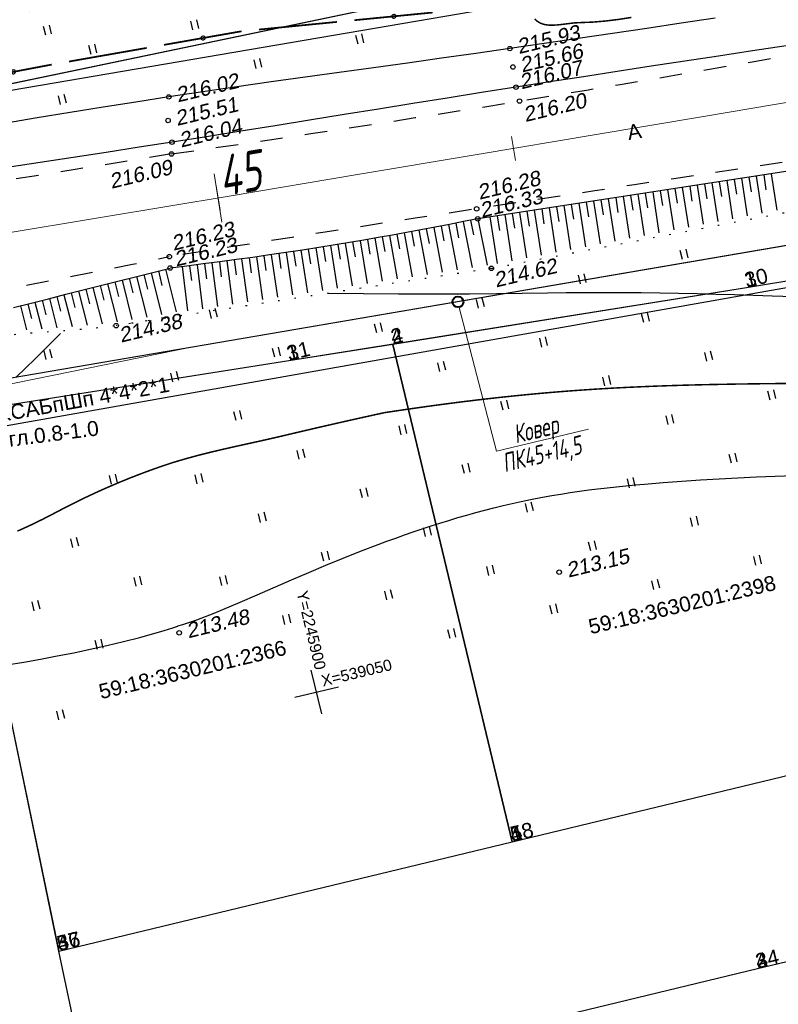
# Model space of a CAD drawing. Header units: millimetres. Extents: x -10 to 1169, y 1 to 1686.
# Tile 88 of 224: x 680 to 731, y 69 to 135. Entities that reach past the tile are written whole.
import ezdxf
from ezdxf.enums import TextEntityAlignment as Align
from ezdxf.lldxf.tags import DXFTag

# ---------------------------------------------------------------- set-up
doc = ezdxf.new("R2010")
doc.units = ezdxf.units.MM
for name, pattern in [('ADOT1', [1, 0, -1]), ('AHIDDEN2', [3, 1.5, -1.5]), ('PHANTOM2', [1.25, 0.625, -0.125, 0.125, -0.125, 0.125, -0.125])]:
    doc.linetypes.add(name, pattern=pattern)
for name, color, linetype in [('CONTURS', 7, 'Continuous'), ('COORDS', 7, 'Continuous'), ('GPR_PICK', 7, 'Continuous'), ('IZOLINES', 32, 'Continuous'), ('PDIGIT', 170, 'Continuous'), ('PICKETS', 7, 'Continuous'), ('ОБЪЕКТЫ_АВТОДОРОГ', 7, 'Continuous'), ('УЧАСТКИ', 7, 'Continuous')]:
    doc.layers.add(name, color=color, linetype=linetype)
doc.layers.add('СВЯЗЬ', color=170, linetype='Связь', lineweight=30)
doc.styles.add('GPR', font='isocpeui.ttf', dxfattribs={"width": 0.8})
doc.styles.get("Standard").update_dxf_attribs({"font": 'arial.ttf'})
tags = doc.linetypes.add('газ', pattern='A,42.7,-5.08,["Г",Standard,S=2.54,R=0,X=-2.54,Y=-1.27],-3.81', length=51.59).pattern_tags.tags
tags[6] = DXFTag(74, 10)
doc.linetypes.add('Связь', pattern='A,12.5,[130,ltypeshp.shx,S=1,R=-30,X=0,Y=0.9],1,[130,ltypeshp.shx,S=1,R=-30,X=0,Y=0.9],1,[130,ltypeshp.shx,S=1,R=-30,X=0,Y=0.9],4.5', length=19)

# ---------------------------------------------------------------- blocks, each defined once
blk = doc.blocks.new('401')
at = {"layer": 'CONTURS'}
for p, q in [((0, 0), (0, 1.2)), ((0.8, 0), (0.8, 1.2))]:
    blk.add_line(p, q, dxfattribs=at)
blk = doc.blocks.new('133')
at = {"layer": 'CONTURS', "color": 7, "linetype": 'Continuous', "const_width": 0.2}
for points in [[(-11, 0), (-2, 0)], [(0, 0), (9, 0)]]:
    blk.add_lwpolyline(points, dxfattribs=at)
at = {"layer": 'CONTURS', "color": 7, "linetype": 'Continuous', "const_width": 0.5}
blk.add_lwpolyline([(-6.79, 0, 1), (-6.29, 0, 1)], format="xyb", close=True, dxfattribs=at)
blk = doc.blocks.new('пкк')
at = {"layer": 'ОБЪЕКТЫ_АВТОДОРОГ', "lineweight": 15, "ltscale": 200}
blk.add_line((-0.011, -0.822), (-0.008, 0.805), dxfattribs=at)
blk = doc.blocks.new('пк')
at = {"layer": 'ОБЪЕКТЫ_АВТОДОРОГ', "linetype": 'Continuous', "lineweight": 25, "xscale": 2, "yscale": 2, "zscale": 2}
blk.add_blockref('пкк', (0.003, 0.008), dxfattribs=at)

msp = doc.modelspace()

# ---------------------------------------------------------------- linework, layer by layer
at = {"linetype": 'Continuous', "lineweight": 40}
msp.add_circle((709.63593, 116.11528), 0.36213, dxfattribs=at)
at = {"layer": 'CONTURS', "lineweight": -2}
for p, q in [((728.07752, 124.29183), (728.22928, 123.30341)), ((728.57173, 124.36771), (728.95716, 121.85735)), ((729.06594, 124.44359), (729.2177, 123.45517)), ((729.56015, 124.51946), (729.94017, 122.04435)), ((730.05436, 124.59534), (730.20612, 123.60692)), ((730.54857, 124.67122), (730.92317, 122.23135)), ((723.62964, 123.60893), (724.04212, 120.92236)), ((724.12385, 123.68481), (724.27561, 122.69639)), ((724.61806, 123.76068), (725.02513, 121.10936)), ((725.11227, 123.83656), (725.26403, 122.84814)), ((725.60648, 123.91244), (726.00814, 121.29636)), ((726.10069, 123.98832), (726.25244, 122.9999)), ((726.5949, 124.0642), (726.99114, 121.48336)), ((727.08911, 124.14007), (727.24086, 123.15166)), ((727.58332, 124.21595), (727.97415, 121.67035)), ((719.67597, 123.0019), (720.11009, 120.17437)), ((720.17018, 123.07778), (720.32194, 122.08936)), ((720.66439, 123.15366), (721.0931, 120.36137)), ((721.1586, 123.22954), (721.31035, 122.24112)), ((721.65281, 123.30542), (722.07611, 120.54837)), ((722.14702, 123.38129), (722.29877, 122.39288)), ((722.64123, 123.45717), (723.05912, 120.73537)), ((723.13543, 123.53305), (723.28719, 122.54463)), ((715.22809, 122.319), (715.37985, 121.33058)), ((715.7223, 122.39488), (716.17807, 119.42638)), ((716.21651, 122.47076), (716.36826, 121.48234)), ((716.71072, 122.54664), (717.16107, 119.61338)), ((717.20493, 122.62251), (717.35668, 121.6341)), ((717.69914, 122.69839), (718.14408, 119.80038)), ((718.19334, 122.77427), (718.3451, 121.78585)), ((718.68755, 122.85015), (719.12709, 119.98737)), ((719.18176, 122.92603), (719.33352, 121.93761)), ((710.9571, 121.66326), (711.57957, 118.56054)), ((711.76863, 121.78786), (712.24604, 118.67839)), ((712.26284, 121.86374), (712.41459, 120.87532)), ((712.75705, 121.93961), (713.22904, 118.86539)), ((713.25125, 122.01549), (713.40301, 121.02707)), ((713.74546, 122.09137), (714.21205, 119.05239)), ((714.23967, 122.16725), (714.39143, 121.17883)), ((714.73388, 122.24312), (715.19506, 119.23938)), ((707.52198, 120.99266), (707.7059, 120.00972)), ((708.01335, 121.08514), (708.57734, 118.10234)), ((708.50436, 121.17956), (708.69202, 120.19732)), ((708.99536, 121.27397), (709.57806, 118.25507)), ((709.48599, 121.37033), (709.67734, 120.38881)), ((709.97662, 121.46668), (710.5788, 118.4078)), ((710.46686, 121.56497), (710.6618, 120.58416)), ((704.07809, 120.36862), (704.57631, 117.49165)), ((704.57052, 120.45527), (704.74307, 119.47027)), ((705.06296, 120.54192), (705.57631, 117.64429)), ((705.55505, 120.63051), (705.7314, 119.64619)), ((706.04713, 120.71911), (706.57647, 117.79695)), ((706.53887, 120.80965), (706.71902, 119.82601)), ((707.0306, 120.90018), (707.57681, 117.94963)), ((700.132, 119.71433), (700.57738, 116.88123)), ((700.62573, 119.79326), (700.78294, 118.80569)), ((701.11946, 119.87218), (701.57693, 117.03381)), ((701.6129, 119.95294), (701.77395, 118.966)), ((702.10633, 120.0337), (702.57665, 117.18642)), ((702.59944, 120.11646), (702.76433, 119.13015)), ((703.09254, 120.19921), (703.57643, 117.33903)), ((703.58532, 120.28392), (703.75404, 119.29825)), ((695.68085, 119.05351), (695.81923, 118.06313)), ((696.17606, 119.12254), (696.5805, 116.27106)), ((696.671, 119.1935), (696.81341, 118.20369)), ((697.16594, 119.26446), (697.58048, 116.42372)), ((697.6606, 119.33735), (697.80688, 118.34811)), ((698.15526, 119.41024), (698.57982, 116.57629)), ((698.6496, 119.48529), (698.79948, 118.49658)), ((699.14393, 119.56033), (699.57824, 116.7287)), ((699.63797, 119.63733), (699.79142, 118.64917)), ((691.21878, 118.47092), (691.57571, 115.50692)), ((691.71501, 118.53222), (691.83664, 117.53964)), ((692.21124, 118.59351), (692.57703, 115.65981)), ((692.70723, 118.65674), (692.83305, 117.66469)), ((693.20321, 118.71997), (693.57825, 115.81268)), ((693.69895, 118.78513), (693.82899, 117.79362)), ((694.19468, 118.85029), (694.57928, 115.96552)), ((694.69016, 118.91739), (694.8244, 117.92644)), ((695.18564, 118.98448), (695.58006, 116.11832)), ((687.68452, 117.69392), (687.92719, 116.72381)), ((688.16953, 117.81543), (688.84859, 115.09632)), ((688.65467, 117.93643), (688.89662, 116.96614)), ((689.1398, 118.05743), (689.83375, 115.27048)), ((689.62506, 118.17795), (689.86632, 117.20749)), ((690.11032, 118.29847), (690.81566, 115.45682)), ((685.26012, 117.08374), (685.87233, 114.65749)), ((685.74491, 117.20613), (685.98916, 116.23642)), ((686.2297, 117.32852), (686.86892, 114.78637)), ((686.7146, 117.45047), (686.95805, 116.48055)), ((687.19951, 117.57241), (687.86031, 114.9352)), ((682.83719, 116.4678), (683.08357, 115.49863)), ((683.32163, 116.59155), (683.86094, 114.46772)), ((683.8062, 116.71482), (684.05196, 115.74549)), ((684.29077, 116.83809), (684.86901, 114.55408)), ((684.77545, 116.96091), (685.02048, 115.9914)), ((680.41572, 115.84614), (680.82603, 114.23985)), ((680.89992, 115.97084), (681.14724, 115.00191)), ((681.38412, 116.09554), (681.83738, 114.31856)), ((681.86843, 116.21979), (682.11534, 115.25075)), ((682.35275, 116.34405), (682.84966, 114.39181))]:
    msp.add_line(p, q, dxfattribs=at)
at = {"layer": 'CONTURS', "color": 1, "linetype": 'газ', "lineweight": 15}
for p, q in [((692.03344, 113.13407), (740.35552, 121.40572)), ((666.2747, 107.88647), (692.03344, 113.13407))]:
    msp.add_line(p, q, dxfattribs=at)
at = {"layer": 'CONTURS', "lineweight": 15}
for p, q in [((709.68306, 115.81798), (712.20249, 106.13863)), ((712.20249, 106.13863), (718.34303, 107.6131))]:
    msp.add_line(p, q, dxfattribs=at)
at = {"layer": 'CONTURS', "linetype": 'Continuous', "flags": 128}
for points in [[(726.81894, 135.0603), (724.53289, 134.71716), (722.24658, 134.37581), (719.96001, 134.03626), (717.67317, 133.69852), (715.38607, 133.36257), (713.09871, 133.02842), (710.82166, 132.70111), (708.54352, 132.38093), (706.26466, 132.06559), (703.98543, 131.75279), (701.70616, 131.44025), (699.42723, 131.12567), (697.14896, 130.80676), (694.87171, 130.48123), (692.59584, 130.14679), (690.32169, 129.80115), (688.1247, 129.45814), (685.92856, 129.10966), (683.73326, 128.7557), (681.53881, 128.39628), (679.3452, 128.03138)], [(731.55959, 133.20953), (729.3025, 132.87098), (727.04568, 132.53073), (724.78912, 132.18877), (722.53283, 131.8451), (720.27681, 131.49973), (718.02105, 131.15264), (715.76556, 130.80385), (713.51033, 130.45335), (711.21212, 130.0928), (708.91456, 129.72811), (706.61748, 129.36028), (704.32074, 128.99034), (702.02416, 128.6193), (699.7276, 128.24818), (697.43089, 127.87801), (695.13388, 127.50979), (692.8364, 127.14455), (690.53829, 126.78331), (688.33837, 126.44055), (686.13822, 126.09928), (683.93783, 125.75949), (681.73722, 125.42119), (679.53637, 125.08437)], [(710.9571, 121.66326), (710.00849, 121.47295), (709.05929, 121.28629), (708.1095, 121.10328), (707.15911, 120.92393), (706.20814, 120.74822), (705.25658, 120.57616), (704.30443, 120.40776), (703.35169, 120.24301), (702.39835, 120.0819), (701.44443, 119.92445), (700.34504, 119.74763), (699.24486, 119.57565), (698.14391, 119.40852), (697.04217, 119.24623), (695.93964, 119.08878), (694.83634, 118.93617), (693.73225, 118.78841), (692.62738, 118.64548), (691.52173, 118.5074), (690.41529, 118.37417)], [(679.96183, 115.7291), (681.12196, 116.02825), (682.28243, 116.32609), (683.44325, 116.62261), (684.6044, 116.91782), (685.7659, 117.21172), (686.92773, 117.5043), (688.08991, 117.79557), (689.25243, 118.08553), (690.41529, 118.37417)]]:
    msp.add_lwpolyline(points, dxfattribs=at)
at = {"layer": 'CONTURS', "linetype": 'AHIDDEN2', "flags": 128}
for points in [[(690.50497, 125.99268), (692.83252, 126.32505), (695.15932, 126.66204), (697.48538, 127.00364), (699.81069, 127.34985), (702.13526, 127.70066), (704.45907, 128.05609), (706.78215, 128.41612), (709.10447, 128.78077), (711.42605, 129.15003), (713.74688, 129.52389), (715.98801, 129.88941), (718.22844, 130.25923), (720.46818, 130.63335), (722.70722, 131.01177), (724.94556, 131.39449), (727.18321, 131.78152), (729.42016, 132.17284), (731.65641, 132.56847), (733.89197, 132.9684), (736.12683, 133.37263)], [(737.22679, 126.29482), (734.5911, 125.90456), (731.95564, 125.51286), (729.3204, 125.11973), (726.68538, 124.72516), (724.05058, 124.32915), (721.41599, 123.93171), (718.78163, 123.53283), (716.14749, 123.13252), (713.51356, 122.73077), (710.87986, 122.32759), (708.82677, 122.01227), (706.77381, 121.69607), (704.72099, 121.37901), (702.6683, 121.06107), (700.61574, 120.74226), (698.56331, 120.42257), (696.51102, 120.10202), (694.45887, 119.78059), (692.40685, 119.45829), (690.35496, 119.13511)], [(690.50497, 125.99268), (688.35737, 125.6448), (686.20964, 125.29767), (684.0618, 124.9513), (681.91383, 124.60569), (679.76575, 124.26083), (677.61755, 123.91673), (675.46923, 123.57339), (673.32078, 123.2308), (671.17222, 122.88897), (669.02354, 122.5479), (666.10522, 122.09221), (663.18508, 121.64749), (660.26381, 121.20964), (657.34209, 120.77454), (654.42061, 120.33811), (651.50005, 119.89623), (648.58108, 119.44481), (645.6644, 118.97974), (642.75068, 118.49691), (639.84062, 117.99224), (639.72857, 117.97232), (639.61653, 117.95241), (639.50449, 117.9325), (639.39245, 117.91256), (639.28042, 117.89261), (639.16839, 117.87262), (639.05637, 117.85259), (638.94436, 117.8325), (638.83236, 117.81236), (638.72037, 117.79215), (637.83845, 117.6284), (636.95782, 117.45759), (636.07816, 117.28144), (635.19918, 117.10171), (634.32056, 116.92014), (633.44199, 116.73846), (632.56316, 116.55842), (631.68375, 116.38177), (630.80346, 116.21025), (629.92198, 116.04559), (627.42617, 115.60266), (624.92661, 115.18213), (622.4233, 114.784), (619.91625, 114.40827), (617.40545, 114.05495), (614.89091, 113.72402), (612.37263, 113.4155), (609.8506, 113.12938), (607.32482, 112.86567), (604.7953, 112.62435)], [(630.55055, 108.7209), (630.9428, 108.82718), (631.33571, 108.92972), (631.72927, 109.02853), (632.12347, 109.12359), (632.51834, 109.21492), (632.91385, 109.30252), (633.31002, 109.38637), (633.70684, 109.46649), (634.10431, 109.54287), (634.50243, 109.61551), (634.9522, 109.69054), (635.40341, 109.75718), (635.85582, 109.817), (636.30914, 109.87155), (636.76311, 109.9224), (637.21747, 109.9711), (637.67193, 110.01922), (638.12625, 110.06832), (638.58014, 110.11996), (639.03334, 110.17571), (641.71618, 110.53296), (644.39617, 110.91171), (647.07356, 111.30967), (649.74858, 111.72453), (652.42149, 112.15397), (655.09251, 112.59571), (657.76189, 113.04742), (660.42988, 113.50681), (663.0967, 113.97158), (665.76261, 114.43941), (668.22754, 114.87646), (670.69121, 115.32074), (673.15361, 115.77225), (675.61474, 116.23098), (678.07461, 116.69694), (680.53321, 117.17012), (682.99054, 117.65053), (685.44661, 118.13817), (687.90142, 118.63303), (690.35496, 119.13511)]]:
    msp.add_lwpolyline(points, dxfattribs=at)
at = {"layer": 'CONTURS', "linetype": 'Continuous'}
msp.add_lwpolyline([(737.4675, 125.73351), (710.9571, 121.66326)], dxfattribs=at)
at = {"layer": 'CONTURS', "linetype": 'ADOT1'}
for points in [[(711.86246, 118.3511), (738.30977, 123.38218)], [(711.86246, 118.3511), (686.80502, 114.52586)]]:
    msp.add_lwpolyline(points, dxfattribs=at)
at = {"layer": 'CONTURS', "linetype": 'ADOT1', "flags": 128}
msp.add_lwpolyline([(691.01186, 115.24075), (690.59254, 115.15882), (690.17291, 115.0792), (689.75299, 115.0019), (689.33276, 114.92693), (688.91223, 114.85428), (688.49139, 114.78395), (688.07025, 114.71595), (687.64881, 114.65027), (687.22707, 114.5869), (686.80502, 114.52586), (686.0391, 114.42655), (685.27113, 114.34317), (684.50157, 114.27216), (683.73087, 114.20995), (682.95947, 114.15298), (682.18783, 114.0977), (681.41639, 114.04055), (680.64559, 113.97795), (679.8759, 113.90635), (679.10775, 113.8222), (678.44043, 113.74223), (677.77297, 113.6611), (677.10558, 113.57792), (676.4385, 113.49182), (675.77195, 113.40192), (675.10615, 113.30734), (674.44133, 113.2072), (673.77771, 113.10064), (673.11553, 112.98676), (672.45501, 112.86469), (671.99882, 112.77876), (671.54134, 112.6943), (671.08336, 112.60942), (670.62565, 112.52224), (670.169, 112.43089), (669.7142, 112.33347), (669.26203, 112.22811), (668.81327, 112.11292), (668.3687, 111.98603), (667.92911, 111.84556), (667.46293, 111.68223), (666.99842, 111.50832), (666.5364, 111.32386), (666.07771, 111.12888), (665.62316, 110.92344), (665.17358, 110.70755), (664.7298, 110.48127), (664.29264, 110.24463), (663.86292, 109.99767), (663.44146, 109.74043), (663.11608, 109.52168), (662.80123, 109.28569), (662.49413, 109.03705), (662.19197, 108.78033), (661.89195, 108.5201), (661.59129, 108.26094), (661.28716, 108.00742), (660.97679, 107.76412), (660.65737, 107.53561), (660.32611, 107.32647), (660.08691, 107.18943), (659.84438, 107.05636), (659.59881, 106.92739), (659.35051, 106.80266), (659.0998, 106.68231), (658.84699, 106.56647), (658.59238, 106.45528), (658.33628, 106.34888), (658.07901, 106.24741), (657.82087, 106.151), (657.41549, 106.0008), (657.00212, 105.84584), (656.58257, 105.69304), (656.1586, 105.54934), (655.73199, 105.42167), (655.30454, 105.31694), (654.87802, 105.24211), (654.45421, 105.20408), (654.03489, 105.2098), (653.62185, 105.26619), (653.48957, 105.29396), (653.35508, 105.3239), (653.21943, 105.3566), (653.08366, 105.39264), (652.94879, 105.43259), (652.81586, 105.47702), (652.68591, 105.52651), (652.55999, 105.58163), (652.43911, 105.64297), (652.32432, 105.71109), (652.20044, 105.80626), (652.08828, 105.92028), (651.98499, 106.04828), (651.8877, 106.18539), (651.79356, 106.32675), (651.69971, 106.4675), (651.60329, 106.60276), (651.50145, 106.72767), (651.39133, 106.83737), (651.27007, 106.927), (651.07539, 107.02331), (650.86468, 107.08908), (650.64077, 107.1295), (650.40647, 107.14975), (650.1646, 107.15502), (649.91799, 107.1505), (649.66945, 107.14139), (649.4218, 107.13287), (649.17786, 107.13013), (648.94044, 107.13836), (648.26225, 107.17886), (647.58277, 107.21045), (646.9024, 107.23282), (646.22149, 107.24569), (645.54041, 107.24876), (644.85953, 107.24172), (644.17923, 107.22428), (643.49987, 107.19615), (642.82182, 107.15701), (642.14545, 107.10659), (641.5708, 107.05384), (640.99647, 106.99167), (640.42257, 106.92082), (639.84922, 106.84206), (639.27654, 106.75612), (638.70466, 106.66374), (638.13369, 106.56568), (637.56375, 106.46268), (636.99496, 106.35549), (636.42744, 106.24485), (636.0209, 106.16305), (635.61487, 106.07858), (635.20935, 105.99144), (634.80434, 105.90163), (634.39984, 105.80915), (633.99586, 105.71399), (633.59238, 105.61617), (633.36473, 105.55939)], dxfattribs=at)
at = {"layer": 'COORDS', "lineweight": -2}
for p, q in [((700.53778, 88.60892), (699.83733, 91.526)), ((698.72901, 89.71723), (701.6461, 90.41768))]:
    msp.add_line(p, q, dxfattribs=at)
at = {"layer": 'COORDS'}
for p, q in [((700.53778, 88.60892), (699.83733, 91.526)), ((698.72901, 89.71723), (701.6461, 90.41768))]:
    msp.add_line(p, q, dxfattribs=at)
at = {"layer": 'IZOLINES', "const_width": 0.1}
for points in [[(714.75348, 135.01092), (714.84001, 134.93031), (714.9297, 134.85574), (715.14808, 134.72371), (715.39331, 134.64091), (715.66065, 134.59909), (715.94531, 134.59002), (716.24253, 134.60546), (716.54754, 134.63719), (716.85559, 134.67696), (717.16188, 134.71654), (717.46167, 134.7477), (717.75018, 134.76219), (718.6183, 134.79517), (719.48413, 134.86842), (720.34803, 134.97515), (721.21036, 135.10855)], [(704.72343, 108.71706), (706.00732, 108.90931), (707.29235, 109.09364), (708.57858, 109.26929), (709.86601, 109.43559), (711.15467, 109.59192), (712.44452, 109.73773), (713.75744, 109.87465), (713.75815, 109.87472), (713.75822, 109.87442), (714.65156, 109.96101), (715.54545, 110.04162), (716.43982, 110.11645), (717.33465, 110.18545), (718.2299, 110.24865), (719.12551, 110.30614), (720.02145, 110.35808), (720.91768, 110.40468), (721.81414, 110.44623), (722.7108, 110.48303), (723.60762, 110.51544), (724.50458, 110.5438), (725.40163, 110.56849), (726.29877, 110.58988), (728.0932, 110.62413), (729.54462, 110.64493), (729.55092, 110.64501), (729.55092, 110.64501), (729.55092, 110.64501), (729.55092, 110.64501), (729.55092, 110.64501), (729.55093, 110.64501), (729.55093, 110.64501), (729.55079, 110.64507), (730.75991, 110.65844), (731.96905, 110.66876)], [(682.82703, 102.07968), (683.51198, 102.43721), (684.20083, 102.78332), (684.89357, 103.11799), (685.5902, 103.44124), (686.29073, 103.75306), (686.99515, 104.05344), (687.70347, 104.3424), (688.41567, 104.61993), (689.13178, 104.88603), (689.85178, 105.14069), (690.64589, 105.40095), (691.44761, 105.63929), (692.25567, 105.85925), (693.06881, 106.06435), (693.88577, 106.25812), (694.70529, 106.44409), (695.52612, 106.62577), (696.34698, 106.8067), (697.16663, 106.99041), (697.9838, 107.18041), (698.65635, 107.33997), (699.32922, 107.49823), (700.00239, 107.65517), (700.67589, 107.81081), (701.34969, 107.96513), (702.02381, 108.11814), (702.69825, 108.26984), (703.37299, 108.42022), (704.04805, 108.5693), (704.72343, 108.71706)], [(680.20833, 100.8051), (680.64762, 101.00138), (681.06325, 101.19348), (681.47252, 101.38878), (681.47125, 101.38819), (681.92631, 101.61258), (682.37825, 101.84313), (682.82703, 102.07968)]]:
    msp.add_lwpolyline(points, dxfattribs=at)
at = {"layer": 'IZOLINES'}
for points in [[(700.97031, 116.68832), (703.31541, 116.66815), (705.66056, 116.65754), (708.00573, 116.6541), (710.40892, 116.65859), (710.4129, 116.6586), (710.41322, 116.65898), (712.23904, 116.67243), (712.23779, 116.67288), (713.93324, 116.69461), (715.61036, 116.71726), (715.61269, 116.71729), (715.61296, 116.71717), (716.86288, 116.73075), (718.11284, 116.73957), (719.36281, 116.7429), (720.61277, 116.74023), (721.8627, 116.73141), (723.11255, 116.71651), (724.36232, 116.69579), (725.61197, 116.66969), (726.86151, 116.63877), (728.11093, 116.60372), (730.60949, 116.52455), (735.60635, 116.35796)], [(680.11446, 111.07057), (680.75667, 111.68614), (681.39105, 112.30972), (682.65216, 113.56465), (683.09233, 113.99687), (683.09449, 113.99898), (683.09449, 113.99898), (683.09449, 113.99898), (683.0945, 113.99898), (683.0945, 113.99899), (683.0945, 113.99899), (683.0945, 113.99899)], [(690.92432, 94.47806), (691.24966, 94.57563), (691.59016, 94.68595), (691.59575, 94.68782), (691.59575, 94.68782), (691.59576, 94.68782), (691.59576, 94.68783), (691.59591, 94.68801), (692.18597, 94.89363), (692.77148, 95.11163), (693.35345, 95.33879), (693.9326, 95.57297), (695.0847, 96.05613), (696.23171, 96.55119), (698.5219, 97.55013), (699.66926, 98.04435), (700.82011, 98.53031), (701.97545, 99.00534), (703.136, 99.4673), (704.30226, 99.91445), (704.88765, 100.132), (705.47459, 100.3453), (706.06309, 100.5542), (706.65318, 100.75853), (707.24487, 100.95812), (707.83818, 101.15283), (708.4331, 101.34246), (709.02965, 101.52685), (709.62783, 101.7058), (710.22765, 101.8791), (710.82912, 102.04654), (711.43222, 102.20788), (712.03695, 102.36287), (712.64331, 102.51127), (713.25126, 102.65285), (713.86078, 102.78738), (714.47181, 102.91472), (715.27942, 103.07141), (715.27965, 103.07146), (715.27971, 103.0712), (715.89477, 103.18205), (716.51109, 103.2855), (717.12849, 103.38204), (717.74687, 103.47201), (718.36609, 103.55581), (718.98604, 103.63385), (719.60662, 103.70658), (720.22774, 103.77443), (720.84932, 103.83781), (721.47129, 103.89711), (722.0936, 103.95269), (723.33901, 104.05396), (724.58527, 104.14391), (725.83214, 104.22442), (727.07948, 104.29699), (728.32719, 104.36279), (729.57518, 104.42268), (730.82342, 104.47721), (732.07186, 104.52657)], [(679.5158, 91.87102), (680.63269, 92.05917), (681.74764, 92.25823), (682.86051, 92.46842), (683.97112, 92.69003), (685.07922, 92.92357), (686.18448, 93.16996), (687.28634, 93.43074), (688.38392, 93.70852), (688.93068, 93.8551), (689.47572, 94.00787), (690.01855, 94.16811), (690.5925, 94.34917), (690.58833, 94.34789), (690.92713, 94.4624), (690.92751, 94.46253)]]:
    msp.add_lwpolyline(points, dxfattribs=at)
at = {"layer": 'PICKETS', "color": 7, "lineweight": -2}
for centre in [(713.09871, 133.02842), (713.30578, 131.79775), (713.51033, 130.45335), (690.32169, 129.80115), (713.74688, 129.52389), (690.2748, 128.23183), (690.53829, 126.78331), (690.50497, 125.99268), (710.87986, 122.32759), (710.9571, 121.66326), (690.35496, 119.13511), (690.41529, 118.37417), (711.86246, 118.3511), (686.80502, 114.52586), (716.39894, 98.06665), (691.01948, 94.01496)]:
    msp.add_circle(centre, 0.15, dxfattribs=at)
at = {"layer": 'ОБЪЕКТЫ_АВТОДОРОГ', "color": 0, "linetype": 'PHANTOM2', "lineweight": 15, "ltscale": 200}
msp.add_lwpolyline([(677.28822, 120.3367), (685.89924, 121.77285), (694.49374, 123.20731), (702.92429, 124.61606), (711.04349, 125.97506), (718.73733, 127.26615), (726.02545, 128.49453), (732.96091, 129.67123), (739.59676, 130.80731), (745.98605, 131.91381), (752.18186, 133.00177), (758.23722, 134.08224), (764.20521, 135.16626), (770.13681, 136.26445), (776.07487, 137.38575), (782.06015, 138.53868)], dxfattribs=at)
at = {"layer": 'СВЯЗЬ', "linetype": 'Связь', "lineweight": 30}
msp.add_lwpolyline([(1003.57598, 202.84445), (1000.59835, 168.59492), (871.56058, 145.36788), (758.87955, 121.88941), (650.69119, 102.74815), (634.99227, 95.47123), (608.47044, 71.07046), (595.48159, 81.85251), (592.27086, 95.54863), (488.2796, 98.86568), (399.41933, 99.46973), (387.05474, 101.26013), (366.57294, 107.95059), (359.87152, 108.23329), (347.43397, 102.66207), (313.42841, 119.67044), (255.91181, 144.33086), (205.82837, 165.32708), (141.73238, 199.93614), (116.10181, 212.96805)], dxfattribs=at)
at = {"layer": 'УЧАСТКИ', "color": 6, "linetype": 'Continuous', "lineweight": -2}
for p, q in [((782.52806, 152.10739), (647.19092, 123.86781)), ((788.72643, 148.86499), (653.67964, 125.75498)), ((706.16675, 136.17797), (679.5757, 130.63621)), ((656.42547, 107.03879), (792.46835, 130.32627)), ((759.09734, 122.09723), (728.90918, 117.05954)), ((736.1191, 118.25601), (728.90918, 117.05954)), ((728.90918, 117.05954), (698.33438, 112.17583)), ((728.90918, 117.05954), (705.27905, 113.27776)), ((705.27905, 113.27776), (698.33438, 112.17583)), ((713.25486, 80.06192), (705.27905, 113.27776)), ((705.27905, 113.27776), (713.25486, 80.06192)), ((698.33438, 112.17583), (675.5257, 108.57073)), ((698.33438, 112.17583), (675.5257, 108.57073)), ((682.98255, 72.76205), (675.5257, 108.57073)), ((675.5257, 108.57073), (682.98255, 72.76205)), ((713.25486, 80.06192), (743.53689, 87.36411)), ((713.25486, 80.06192), (743.53689, 87.36411)), ((682.98255, 72.76205), (713.25486, 80.06192)), ((682.98255, 72.76205), (713.25486, 80.06192)), ((753.77882, 77.38975), (729.6495, 71.57524)), ((753.77882, 77.38975), (729.6495, 71.57524)), ((685.45299, 60.93188), (682.98255, 72.76205)), ((685.45299, 60.93188), (682.98255, 72.76205)), ((729.6495, 71.57524), (705.51784, 65.77044)), ((729.6495, 71.57524), (705.51784, 65.77044))]:
    msp.add_line(p, q, dxfattribs=at)

# ---------------------------------------------------------------- block references
at = {"layer": 'CONTURS', "lineweight": -2}
for name, p, xscale, yscale, zscale, rotation in [('133', (701.5611, 134.81101), 0.5826706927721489, 0.5, 0.5826706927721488, 185.6001457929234), ('401', (691.93611, 134.27851), 0.4999999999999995, 0.4999999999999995, 0.4999999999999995, 13.50227474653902), ('401', (682.09968, 133.92047), 0.4999999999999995, 0.4999999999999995, 0.4999999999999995, 13.50227474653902), ('133', (688.84475, 133.07369), 0.5849414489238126, 0.5, 0.5849414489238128, 189.9506874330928), ('401', (702.96309, 133.32683), 0.4999999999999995, 0.4999999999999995, 0.4999999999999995, 13.50227474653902), ('401', (685.12959, 132.64412), 0.4999999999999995, 0.4999999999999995, 0.4999999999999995, 13.50227474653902), ('133', (676.18515, 130.76181), 0.5849927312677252, 0.5, 0.5849927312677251, 190.7477790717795), ('401', (696.15657, 131.69244), 0.4999999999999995, 0.4999999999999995, 0.4999999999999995, 13.50227474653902), ('401', (683.09337, 129.29309), 0.4999999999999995, 0.4999999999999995, 0.4999999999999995, 13.50227474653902), ('401', (724.62569, 118.95303), 0.4999999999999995, 0.4999999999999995, 0.4999999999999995, 13.50227474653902), ('401', (717.81917, 117.31864), 0.4999999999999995, 0.4999999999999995, 0.4999999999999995, 13.50227474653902), ('401', (711.01264, 115.68425), 0.4999999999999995, 0.4999999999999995, 0.4999999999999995, 13.50227474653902), ('401', (693.17914, 115.00155), 0.4999999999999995, 0.4999999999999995, 0.4999999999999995, 13.50227474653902), ('401', (722.03962, 114.73257), 0.4999999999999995, 0.4999999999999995, 0.4999999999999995, 13.50227474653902), ('401', (704.20612, 114.04987), 0.4999999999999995, 0.4999999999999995, 0.4999999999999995, 13.50227474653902), ('401', (715.2331, 113.09819), 0.4999999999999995, 0.4999999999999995, 0.4999999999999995, 13.50227474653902), ('401', (697.39959, 112.41548), 0.4999999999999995, 0.4999999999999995, 0.4999999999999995, 13.50227474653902), ('401', (682.13746, 112.26864), 0.4999999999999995, 0.4999999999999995, 0.4999999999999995, 13.50227474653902), ('401', (726.26008, 112.14651), 0.4999999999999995, 0.4999999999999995, 0.4999999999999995, 13.50227474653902), ('401', (708.42657, 111.4638), 0.4999999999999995, 0.4999999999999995, 0.4999999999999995, 13.50227474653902), ('401', (690.59307, 110.78109), 0.4999999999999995, 0.4999999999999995, 0.4999999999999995, 13.50227474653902), ('401', (719.45355, 110.51212), 0.4999999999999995, 0.4999999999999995, 0.4999999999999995, 13.50227474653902), ('401', (730.48053, 109.56044), 0.4999999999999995, 0.4999999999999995, 0.4999999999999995, 13.50227474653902), ('401', (712.64703, 108.87773), 0.4999999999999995, 0.4999999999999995, 0.4999999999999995, 13.50227474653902), ('401', (694.81352, 108.19502), 0.4999999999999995, 0.4999999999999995, 0.4999999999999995, 13.50227474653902), ('401', (723.67401, 107.92605), 0.4999999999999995, 0.4999999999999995, 0.4999999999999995, 13.50227474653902), ('401', (705.8405, 107.24334), 0.4999999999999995, 0.4999999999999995, 0.4999999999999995, 13.50227474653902), ('401', (699.03398, 105.60895), 0.4999999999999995, 0.4999999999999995, 0.4999999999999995, 13.50227474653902), ('401', (727.89447, 105.33998), 0.4999999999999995, 0.4999999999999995, 0.4999999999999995, 13.50227474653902), ('401', (710.06096, 104.65727), 0.4999999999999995, 0.4999999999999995, 0.4999999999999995, 13.50227474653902), ('401', (686.50597, 103.93573), 0.4999999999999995, 0.4999999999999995, 0.4999999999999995, 13.50227474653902), ('401', (692.22746, 103.97457), 0.4999999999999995, 0.4999999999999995, 0.4999999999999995, 13.50227474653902), ('401', (721.08794, 103.70559), 0.4999999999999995, 0.4999999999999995, 0.4999999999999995, 13.50227474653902), ('401', (703.25444, 103.02289), 0.4999999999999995, 0.4999999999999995, 0.4999999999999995, 13.50227474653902), ('401', (714.28142, 102.07121), 0.4999999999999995, 0.4999999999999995, 0.4999999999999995, 13.50227474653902), ('401', (696.44791, 101.3885), 0.4999999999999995, 0.4999999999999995, 0.4999999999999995, 13.50227474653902), ('401', (725.3084, 101.11952), 0.4999999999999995, 0.4999999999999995, 0.4999999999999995, 13.50227474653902), ('401', (707.47489, 100.43682), 0.4999999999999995, 0.4999999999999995, 0.4999999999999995, 13.50227474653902), ('401', (683.9199, 99.71527), 0.4999999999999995, 0.4999999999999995, 0.4999999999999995, 13.50227474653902), ('401', (718.50187, 99.48514), 0.4999999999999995, 0.4999999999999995, 0.4999999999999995, 13.50227474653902), ('401', (700.66837, 98.80243), 0.4999999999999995, 0.4999999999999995, 0.4999999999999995, 13.50227474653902), ('401', (729.52885, 98.53346), 0.4999999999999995, 0.4999999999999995, 0.4999999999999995, 13.50227474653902), ('401', (711.69535, 97.85075), 0.4999999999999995, 0.4999999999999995, 0.4999999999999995, 13.50227474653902), ('401', (688.14036, 97.1292), 0.4999999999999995, 0.4999999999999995, 0.4999999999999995, 13.50227474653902), ('401', (693.86184, 97.16804), 0.4999999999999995, 0.4999999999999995, 0.4999999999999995, 13.50227474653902), ('401', (722.72233, 96.89907), 0.4999999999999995, 0.4999999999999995, 0.4999999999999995, 13.50227474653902), ('401', (704.88882, 96.21636), 0.4999999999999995, 0.4999999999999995, 0.4999999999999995, 13.50227474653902), ('401', (681.33383, 95.49482), 0.4999999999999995, 0.4999999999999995, 0.4999999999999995, 13.50227474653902), ('401', (715.9158, 95.26468), 0.4999999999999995, 0.4999999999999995, 0.4999999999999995, 13.50227474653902), ('401', (698.0823, 94.58197), 0.4999999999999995, 0.4999999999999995, 0.4999999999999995, 13.50227474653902), ('401', (709.10928, 93.63029), 0.4999999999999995, 0.4999999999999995, 0.4999999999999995, 13.50227474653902), ('401', (685.55429, 92.90875), 0.4999999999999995, 0.4999999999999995, 0.4999999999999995, 13.50227474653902), ('401', (682.98443, 88.19535), 0.4999999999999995, 0.4999999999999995, 0.4999999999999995, 13.50227474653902)]:
    msp.add_blockref(name, p, dxfattribs=dict(at, xscale=xscale, yscale=yscale, zscale=zscale, rotation=rotation))
at = {"layer": 'CONTURS', "xscale": 0.4999999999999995, "yscale": 0.4999999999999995, "zscale": 0.4999999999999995, "rotation": 13.50227474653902}
for p in [(704.88882, 96.21636), (698.0823, 94.58197)]:
    msp.add_blockref('401', p, dxfattribs=at)
at = {"layer": 'ОБЪЕКТЫ_АВТОДОРОГ', "color": 0, "linetype": 'PHANTOM2', "lineweight": 15}
for name, p, rotation in [('пкк', (713.35064, 126.36222), 9.525956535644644), ('пк', (693.62476, 123.06228), 9.47558538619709), ('пкк', (693.62476, 123.06228), 9.47558538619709)]:
    msp.add_blockref(name, p, dxfattribs=dict(at, rotation=rotation))

# ---------------------------------------------------------------- texts
at = {"layer": 'CONTURS', "lineweight": -2}
for s, rotation, p in [('связьтранснефть240-52-35', 13.5022747, (671.89415, 133.57688)), ('МКСАБпШп 4*4*2*1', 10.1821614, (677.87987, 107.87727)), ('гл.0.8-1.0', 7.3365031, (679.68973, 106.43667))]:
    msp.add_text(s, height=1, rotation=rotation, dxfattribs=at).set_placement(p)
at = {"layer": 'COORDS', "lineweight": -2}
for s, rotation, p in [('Y=2245900', 283.5022747, (698.84653, 96.72298)), ('X=539050', 13.5022747, (700.61536, 90.42729))]:
    msp.add_text(s, height=0.75, rotation=rotation, dxfattribs=at).set_placement(p)
at = {"layer": 'COORDS'}
for s, rotation, p in [('Y=2245900', 283.5022747, (698.84653, 96.72298)), ('X=539050', 13.5022747, (700.61536, 90.42729))]:
    msp.add_text(s, height=0.75, rotation=rotation, dxfattribs=at).set_placement(p)
at = {"layer": 'GPR_PICK', "style": 'GPR', "width": 0.7}
for s, p in [('Ковер', (714.97927, 107.00484)), ('ПК45+14,5', (715.37531, 105.35553))]:
    msp.add_text(s, height=1.25, rotation=13.5022747, dxfattribs=at).set_placement(p, align=Align.CENTER)
at = {"layer": 'PDIGIT', "color": 7, "lineweight": -2, "oblique": 10}
for s, p in [('215.93', (713.70164, 132.65898)), ('215.66', (713.9087, 131.42831)), ('216.07', (713.87275, 130.30656)), ('216.02', (690.92461, 129.43171)), ('215.51', (690.87773, 127.86239)), ('216.20', (714.13054, 128.12045)), ('216.04', (691.14121, 126.41387)), ('216.09', (686.48621, 123.66391)), ('216.28', (711.06195, 122.93191)), ('216.33', (711.2223, 121.72675)), ('216.23', (690.6343, 119.52915)), ('216.23', (690.81312, 118.46953)), ('214.62', (712.17011, 117.06961)), ('214.38', (687.12506, 113.38753)), ('213.15', (717.00187, 97.69721)), ('213.48', (691.6224, 93.64552))]:
    msp.add_text(s, height=1, rotation=13.5022747, dxfattribs=at).set_placement(p)
at = {"layer": 'ОБЪЕКТЫ_АВТОДОРОГ', "lineweight": -2}
msp.add_text('А', height=1, rotation=9.5063049, dxfattribs=at).set_placement((721.03798, 126.91891))
at = {"layer": 'ОБЪЕКТЫ_АВТОДОРОГ', "style": 'GPR', "width": 0.7}
msp.add_text('45', height=2.722459, rotation=9.4755854, dxfattribs=at).set_placement((695.28197, 123.37395), align=Align.CENTER)
at = {"layer": 'УЧАСТКИ', "color": 6, "lineweight": -2}
for s, p in [('10', (728.90918, 117.05954)), ('3', (728.90918, 117.05954)), ('2', (705.27905, 113.27776)), ('4', (705.27905, 113.27776)), ('3', (698.33438, 112.17583)), ('11', (698.33438, 112.17583)), ('5', (713.25486, 80.06192)), ('48', (713.25486, 80.06192)), ('1', (713.25486, 80.06192)), ('36', (682.98255, 72.76205)), ('5', (682.98255, 72.76205)), ('47', (682.98255, 72.76205)), ('2', (729.6495, 71.57524)), ('3', (729.6495, 71.57524)), ('44', (729.6495, 71.57524))]:
    msp.add_text(s, height=1, rotation=13.5022747, dxfattribs=at).set_placement(p)
for s, p in [('59:18:3630201:2398', (724.60712, 95.89511)), ('59:18:3630201:2366', (691.90663, 91.56164))]:
    msp.add_text(s, height=1, rotation=13.5022747, dxfattribs=at).set_placement(p, align=Align.MIDDLE_CENTER)

doc.saveas('drawing.dxf')
